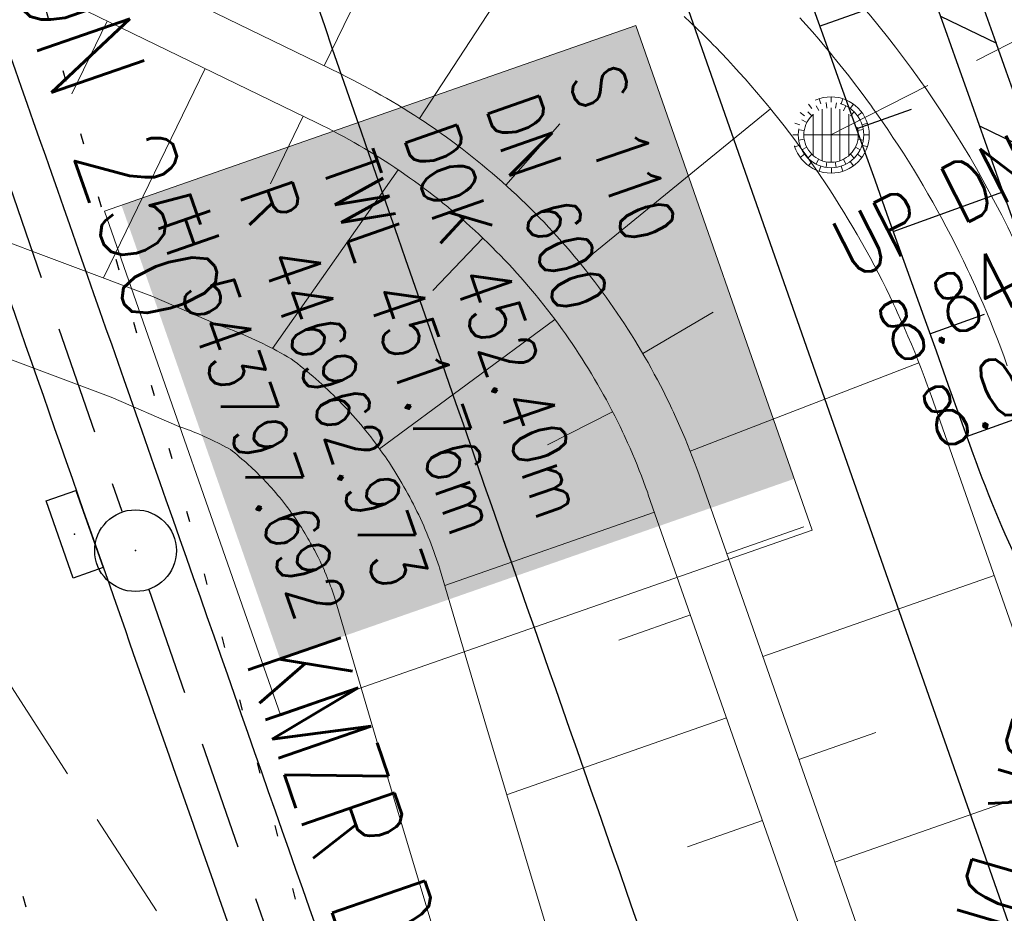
# Model space of a CAD drawing. Extents: x 446577 to 447216, y 443659 to 444842.
# Tile 72 of 177: x 446925 to 446943, y 443880 to 443896. Entities that reach past the tile are written whole.
import ezdxf
from ezdxf.enums import TextEntityAlignment as Align

# ---------------------------------------------------------------- set-up
doc = ezdxf.new("R2010")
doc.units = 0
doc.header["$LTSCALE"] = 2
doc.header["$MEASUREMENT"] = 0
for name, pattern in [('AUSGEZOGEN', [0]), ('GESTRICH-X2', [1.5, 1, -0.5]), ('PUNKTX2_STR', [0.6, 0.1, -0.5])]:
    doc.linetypes.add(name, pattern=pattern)
doc.layers.get('0').update_dxf_attribs({"linetype": 'AUSGEZOGEN'})
for name, color, linetype in [('Beschriftung', 7, 'CONTINUOUS'), ('BOESCHG', 250, 'AUSGEZOGEN'), ('FBRTOP', 250, 'AUSGEZOGEN'), ('Gleisachsen', 7, 'CONTINUOUS'), ('Hintergrund', 7, 'CONTINUOUS'), ('Hintergrundplan', 7, 'CONTINUOUS'), ('Ingenieurbauwerke', 15, 'CONTINUOUS'), ('KANAL', 7, 'GESTRICH-X2'), ('PFEILTOP', 200, 'AUSGEZOGEN'), ('Rinne', 200, 'CONTINUOUS'), ('SCHLITZRINNE', 200, 'AUSGEZOGEN'), ('SCHSYMBOL', 200, 'AUSGEZOGEN'), ('STRASSE', 250, 'AUSGEZOGEN'), ('TEXTO', 4, 'CONTINUOUS')]:
    doc.layers.add(name, color=color, linetype=linetype)
doc.styles.add('6', font='txt_____.ttf', dxfattribs={"width": 0.8, "height": 1})
doc.styles.add('8', font='txt_____.ttf', dxfattribs={"width": 0.8, "height": 1})
doc.styles.add('ROMANS', font='romans.shx', dxfattribs={"width": 0.8})

# ---------------------------------------------------------------- blocks, each defined once
blk = doc.blocks.new('30')
at = {"color": 0}
for p, q in [((-0.75, -0.29), (-0.75, 0.293)), ((-0.75, 0.293), (0.753, 0.293)), ((0.753, 0.293), (0.753, -0.29)), ((0.753, -0.29), (-0.75, -0.29))]:
    blk.add_line(p, q, dxfattribs=at)
blk.add_point((0, 0), dxfattribs=at)
blk = doc.blocks.new('GST')
at = {"color": 0}
blk.add_circle((0, 0), 0.75, dxfattribs=at)
blk.add_point((0, 0), dxfattribs=at)
blk = doc.blocks.new('10')
blk.add_blockref('GST', (0, 0))
blk = doc.blocks.new('Muldenschacht')
at = {"color": 18, "lineweight": 9, "true_color": 0x000000}
for p, q in [((-0.351511, 0.488874), (-0.410348, 0.569857)), ((-0.215015, 0.669384), (-0.184082, 0.574183)), ((-0.096655, 0.595502), (-0.080293, 0.496748)), ((0.001513, 0.703679), (0.001513, 0.603579)), ((0.093794, 0.596447), (0.078414, 0.497536)), ((0.218041, 0.669384), (0.187109, 0.574183)), ((0.413374, 0.569857), (0.354537, 0.488874)), ((-0.484382, 0.356002), (-0.565365, 0.41484)), ((-0.350626, 0.358645), (-0.421053, 0.429778)), ((-0.228204, 0.447647), (-0.274147, 0.536581)), ((0.001562, 0.503479), (0.001464, -0.497521)), ((0.271415, 0.539517), (0.226431, 0.450094)), ((0.425748, 0.42812), (0.355042, 0.357263)), ((0.568391, 0.41484), (0.487409, 0.356002)), ((-0.569691, 0.188574), (-0.664892, 0.219507)), ((-0.444073, 0.230912), (-0.53319, 0.276499)), ((0.38186, 0.328304), (-0.378834, 0.328304)), ((0.447803, 0.22953), (0.537061, 0.27484)), ((0.572718, 0.188574), (0.667918, 0.219507)), ((-0.599087, 0.002979), (-0.699187, 0.002979)), ((-0.492399, 0.083917), (-0.591181, 0.100105)), ((0.502013, 0.002979), (-0.498987, 0.002979)), ((0.474843, 0.165641), (-0.471817, 0.165641)), ((0.4959, 0.080963), (0.594778, 0.096559)), ((0.602083, 0.008988), (0.702178, 0.00999)), ((-0.493148, -0.073251), (-0.59208, -0.088497)), ((0.474843, -0.159684), (-0.471817, -0.159684)), ((0.496174, -0.073247), (0.595107, -0.088493)), ((-0.569691, -0.182617), (-0.664892, -0.21355)), ((-0.484382, -0.350045), (-0.565365, -0.408882)), ((-0.445326, -0.222488), (-0.534694, -0.267581)), ((-0.352742, -0.35058), (-0.423593, -0.421292)), ((0.38186, -0.322346), (-0.378834, -0.322346)), ((0.426841, -0.421069), (0.355953, -0.350395)), ((0.446654, -0.225822), (0.535682, -0.271583)), ((0.487409, -0.350045), (0.568391, -0.408882)), ((0.572718, -0.182617), (0.667918, -0.21355)), ((-0.351511, -0.482917), (-0.410348, -0.5639)), ((-0.228006, -0.441793), (-0.273909, -0.530747)), ((-0.079489, -0.490923), (-0.095689, -0.589704)), ((0.079714, -0.491374), (0.095355, -0.590245)), ((0.271696, -0.533418), (0.226665, -0.444019)), ((0.354537, -0.482917), (0.413374, -0.5639)), ((-0.184082, -0.568226), (-0.215015, -0.663427)), ((0.001513, -0.597621), (0.001513, -0.697721)), ((0.187109, -0.568226), (0.218041, -0.663427))]:
    blk.add_line(p, q, dxfattribs=at)
for radius in [0.7007, 0.6006, 0.5005]:
    blk.add_circle((0.001513, 0.002979), radius, dxfattribs=at)

msp = doc.modelspace()

# ---------------------------------------------------------------- linework, layer by layer
at = {"layer": 'Beschriftung', "color": 18, "lineweight": 9, "true_color": 0x000000}
msp.add_lwpolyline([(446935.938, 443896.231), (446939.175, 443886.964), (446929.42, 443883.556), (446926.182, 443892.824), (446935.938, 443896.231)], close=True, dxfattribs=at)
at = {"layer": 'BOESCHG'}
for p, q in [((446939.309, 443896.218), (446941.338, 443896.944)), ((446939.984, 443894.335), (446940.994, 443894.697)), ((446940.658, 443892.452), (446942.674, 443893.175)), ((446941.333, 443890.57), (446942.338, 443890.93)), ((446942.009, 443888.687), (446944.028, 443889.412))]:
    msp.add_line(p, q, dxfattribs=at)
at = {"layer": 'BOESCHG', "flags": 128}
msp.add_lwpolyline([(446868.949, 444028.744, 0.020706), (446873.547, 444024.093, 0.057933), (446875.436, 444022.705, 0.001047), (446882.184, 444018.876, -0.000974), (446889.44, 444014.761, -0.000833), (446897.819, 444009.968, -0.010019), (446898.507, 444009.555, -0.162603), (446899.278, 444008.615, -0.006576), (446909.365, 443981.118, -0.000261), (446918.422, 443955.343, 0.000251), (446927.82, 443928.597, 0.001623), (446942.123, 443888.374, 0.027233), (446943.113, 443886.028, 0.085377), (446943.582, 443885.376, 0.020904), (446946.001, 443883.192, 0.039715), (446947.115, 443882.408, 0.035957), (446949.439, 443881.251)], format="xyb", dxfattribs=at)
at = {"layer": 'FBRTOP', "color": 0, "const_width": 0.5}
for points in [[(446928.459, 443982.988, 0.000003), (446932.589, 443971.189, -0.000018), (446936.719, 443959.39, -0.000007), (446940.848, 443947.592, 0.000013), (446944.977, 443935.794, 0.000013), (446949.106, 443923.995, -0.000019), (446953.236, 443912.197, -0.000006), (446957.365, 443900.399, 0.000004), (446961.494, 443888.601, 0.000002), (446973.881, 443853.206, 0.000002), (446986.269, 443817.81, 0.000004), (446998.657, 443782.416, -0.000006), (447011.045, 443747.021, -0.000001), (447016.033, 443732.768, 0.000003)], [(446954.889, 443992.234, 0.000003), (446959.018, 443980.437, -0.000018), (446963.147, 443968.64, -0.000007), (446967.276, 443956.841, 0.000013), (446971.405, 443945.042, 0.000013), (446975.535, 443933.245, -0.000019), (446979.664, 443921.447, -0.000006), (446983.793, 443909.648, 0.000004), (446987.922, 443897.849, 0.000002), (447000.31, 443862.454, 0.000002), (447012.697, 443827.06, 0.000004), (447025.085, 443791.665, -0.000006), (447037.473, 443756.271, 0), (447039.084, 443751.668, 0.000003)], [(446866.566, 444271.777, 0.002691), (446871.765, 444245.898, 0.003085), (446877.214, 444220.305, 0.003296), (446882.62, 444196.418, 0.003493), (446888.335, 444172.666, 0.003551), (446894.287, 444149.378, 0.002848), (446900.319, 444126.973, 0.002558), (446907.306, 444102.1, 0.002824), (446915.542, 444073.946, 0.003985), (446921.651, 444054.071, 0.002928), (446930.243, 444027.436, 0.003935), (446936.907, 444007.707, 0.000126), (446946.647, 443979.626, 0.000195), (446952.953, 443961.485, 0.000026), (446968.558, 443916.655, 0.000443), (446969.471, 443914.039, 0.00013), (446975.672, 443896.342, -0.000082), (446985.547, 443868.172, -0.00001), (446990.142, 443855.056, -0.000011), (446994.25, 443843.328, -0.000533)], [(446926.622, 443988.238, 0.000004), (446928.252, 443983.582, 0.00003)], [(447028.928, 443744.324, 0.000022), (447043.482, 443702.654, 0.000434)]]:
    msp.add_lwpolyline(points, format="xyb", dxfattribs=at)
at = {"layer": 'FBRTOP', "color": 0}
msp.add_lwpolyline([(446906.283, 444163.064, 0.003557), (446913.219, 444136.335, 0.004717), (446918.783, 444116.265, 0.000024), (446923.206, 444100.879, 0.003676), (446923.236, 444100.778, 0.000171), (446925.25, 444094.15, 0.000048), (446932.443, 444070.518, 0.000065), (446938.908, 444049.294, 0.003486), (446939.03, 444048.902, 0.003745), (446939.222, 444048.317, 0.000068), (446950.069, 444016.112, 0.000011), (446956.461, 443997.144, 0.001698), (446956.504, 443997.019, 0.000349), (446956.714, 443996.41, 0.000013), (446962.54, 443979.58, 0.000005), (446967.365, 443965.643, 0.00002), (446968.622, 443962.013, 0.001124), (446976.568, 443939.234, -0.000442), (446996.834, 443881.391), (447012.742, 443835.838, 0.000388), (447024.088, 443803.43, 0.00025), (447041.743, 443753.205)], format="xyb", dxfattribs=at)
at = {"layer": 'Gleisachsen', "color": 7, "linetype": 'PUNKTX2_STR'}
msp.add_line((446914.963, 443914.906), (446931.014, 443857.687), dxfattribs=at)
at = {"layer": 'Hintergrund', "color": 254, "lineweight": 18, "true_color": 0xcccccc}
for p, q in [((446931.966, 443894.523), (446934.424, 443898.292)), ((446930.217, 443895.49), (446930.873, 443896.839)), ((446926.234, 443896.314), (446925.584, 443894.977)), ((446928.033, 443895.44), (446926.167, 443891.598)), ((446934.924, 443891.854), (446938.407, 443894.704)), ((446929.832, 443894.566), (446929.229, 443893.325)), ((446933.548, 443893.303), (446934.544, 443894.424)), ((446931.572, 443893.584), (446929.267, 443890.302)), ((446933.126, 443892.329), (446932.213, 443891.367)), ((446936.063, 443890.212), (446937.359, 443890.967)), ((446934.452, 443890.835), (446931.234, 443888.458)), ((446936.936, 443888.415), (446941.132, 443890.04)), ((446935.51, 443889.141), (446934.314, 443888.53)), ((446936.278, 443887.296), (446932.429, 443885.947)), ((446937.606, 443886.531), (446939.022, 443887.027)), ((446938.268, 443884.643), (446942.514, 443886.131)), ((446936.939, 443885.409), (446935.624, 443884.948)), ((446937.601, 443883.521), (446933.565, 443882.107)), ((446938.929, 443882.756), (446940.344, 443883.252)), ((446939.59, 443880.868), (446943.837, 443882.356)), ((446938.262, 443881.634), (446936.888, 443881.152))]:
    msp.add_line(p, q, dxfattribs=at)
msp.add_lwpolyline([(446873.781, 443940.166), (446874.65, 443937.686, 0.197945), (446886.308, 443924.602), (446933.579, 443901.639, -0.198221), (446943.716, 443890.262), (446947.324, 443879.963, 0.096812), (446965.974, 443847.587)], format="xyb", dxfattribs=at)
for points in [[(446897.835, 443911.218), (446930.521, 443895.342), (446930.628, 443895.29), (446930.734, 443895.236), (446930.84, 443895.182), (446930.945, 443895.126), (446931.05, 443895.07), (446931.155, 443895.013), (446931.258, 443894.954), (446931.362, 443894.895), (446931.464, 443894.835), (446931.567, 443894.774), (446931.668, 443894.712), (446931.769, 443894.649), (446931.878, 443894.58), (446931.97, 443894.52), (446932.069, 443894.454), (446932.116, 443894.422), (446932.168, 443894.387), (446932.266, 443894.32), (446932.363, 443894.251), (446932.46, 443894.182), (446932.556, 443894.112), (446932.652, 443894.041), (446932.747, 443893.969), (446932.841, 443893.896), (446932.934, 443893.822), (446933.027, 443893.748), (446933.119, 443893.672), (446933.211, 443893.596), (446933.302, 443893.519), (446933.392, 443893.441), (446933.481, 443893.362), (446933.57, 443893.283), (446933.657, 443893.202), (446933.745, 443893.121), (446933.831, 443893.039), (446933.917, 443892.956), (446934.002, 443892.873), (446934.086, 443892.789), (446934.169, 443892.703), (446934.252, 443892.618), (446934.333, 443892.531), (446934.414, 443892.444), (446934.494, 443892.356), (446934.574, 443892.267), (446934.652, 443892.177), (446934.73, 443892.087), (446934.807, 443891.996), (446934.883, 443891.904), (446934.904, 443891.878), (446934.958, 443891.812), (446935.033, 443891.719), (446935.106, 443891.625), (446935.179, 443891.531), (446935.25, 443891.436), (446935.321, 443891.34), (446935.391, 443891.244), (446935.461, 443891.147), (446935.529, 443891.049), (446935.596, 443890.951), (446935.663, 443890.852), (446935.728, 443890.753), (446935.793, 443890.653), (446935.856, 443890.552), (446935.919, 443890.451), (446935.981, 443890.349), (446936.042, 443890.247), (446936.102, 443890.144), (446936.161, 443890.041), (446936.219, 443889.937), (446936.276, 443889.832), (446936.332, 443889.727), (446936.388, 443889.622), (446936.442, 443889.516), (446936.495, 443889.409), (446936.547, 443889.302), (446936.599, 443889.195), (446936.628, 443889.133), (446936.649, 443889.087), (446936.698, 443888.978), (446936.747, 443888.869), (446936.794, 443888.76), (446936.84, 443888.65), (446936.886, 443888.54), (446936.93, 443888.43), (446936.973, 443888.319), (446937.015, 443888.208), (446937.057, 443888.096), (446937.097, 443887.984), (446937.11, 443887.947), (446938.082, 443885.173), (446940.718, 443877.649)], [(446939.774, 443877.318), (446937.138, 443884.842), (446936.166, 443887.616), (446936.154, 443887.65), (446936.117, 443887.754), (446936.079, 443887.857), (446936.04, 443887.96), (446936, 443888.062), (446935.959, 443888.164), (446935.917, 443888.266), (446935.874, 443888.367), (446935.831, 443888.468), (446935.786, 443888.568), (446935.741, 443888.668), (446935.721, 443888.711), (446935.694, 443888.768), (446935.647, 443888.867), (446935.599, 443888.966), (446935.549, 443889.064), (446935.499, 443889.162), (446935.448, 443889.26), (446935.397, 443889.357), (446935.344, 443889.453), (446935.29, 443889.549), (446935.236, 443889.644), (446935.18, 443889.739), (446935.124, 443889.834), (446935.067, 443889.928), (446935.009, 443890.021), (446934.95, 443890.114), (446934.891, 443890.206), (446934.83, 443890.298), (446934.769, 443890.39), (446934.707, 443890.48), (446934.644, 443890.57), (446934.592, 443890.643), (446934.515, 443890.749), (446934.45, 443890.837), (446934.383, 443890.925), (446934.316, 443891.012), (446934.249, 443891.098), (446934.18, 443891.184), (446934.13, 443891.245), (446934.111, 443891.269), (446934.04, 443891.354), (446933.969, 443891.438), (446933.898, 443891.521), (446933.825, 443891.604), (446933.752, 443891.686), (446933.678, 443891.767), (446933.603, 443891.848), (446933.528, 443891.928), (446933.451, 443892.007), (446933.375, 443892.085), (446933.297, 443892.163), (446933.219, 443892.24), (446933.139, 443892.317), (446933.06, 443892.392), (446932.979, 443892.467), (446932.898, 443892.542), (446932.816, 443892.615), (446932.734, 443892.688), (446932.651, 443892.76), (446932.567, 443892.831), (446932.483, 443892.901), (446932.397, 443892.971), (446932.312, 443893.04), (446932.225, 443893.108), (446932.138, 443893.175), (446932.051, 443893.241), (446931.963, 443893.307), (446931.874, 443893.372), (446931.785, 443893.436), (446931.695, 443893.499), (446931.604, 443893.561), (446931.557, 443893.594), (446931.513, 443893.623), (446931.421, 443893.684), (446931.336, 443893.739), (446931.236, 443893.803), (446931.143, 443893.861), (446931.049, 443893.918), (446930.955, 443893.974), (446930.86, 443894.03), (446930.765, 443894.085), (446930.669, 443894.139), (446930.573, 443894.191), (446930.476, 443894.244), (446930.378, 443894.295), (446930.281, 443894.345), (446930.182, 443894.394), (446930.084, 443894.443), (446897.399, 443910.319)], [(446944.966, 443879.133), (446942.328, 443886.662), (446941.357, 443889.435), (446941.339, 443889.484), (446941.285, 443889.635), (446941.23, 443889.786), (446941.173, 443889.935), (446941.114, 443890.085), (446941.055, 443890.234), (446940.994, 443890.382), (446940.931, 443890.53), (446940.868, 443890.677), (446940.803, 443890.823), (446940.736, 443890.969), (446940.708, 443891.031), (446940.669, 443891.114), (446940.6, 443891.259), (446940.529, 443891.403), (446940.457, 443891.547), (446940.384, 443891.689), (446940.31, 443891.831), (446940.235, 443891.973), (446940.158, 443892.113), (446940.079, 443892.253), (446940, 443892.393), (446939.919, 443892.531), (446939.837, 443892.669), (446939.754, 443892.806), (446939.669, 443892.942), (446939.584, 443893.077), (446939.497, 443893.212), (446939.409, 443893.346), (446939.319, 443893.479), (446939.228, 443893.611), (446939.137, 443893.743), (446939.062, 443893.848), (446939.043, 443893.873), (446938.949, 443894.003), (446938.854, 443894.132), (446938.757, 443894.26), (446938.659, 443894.387), (446938.56, 443894.513), (446938.46, 443894.638), (446938.388, 443894.727), (446938.359, 443894.762), (446938.257, 443894.886), (446938.153, 443895.008), (446938.049, 443895.13), (446937.943, 443895.25), (446937.836, 443895.37), (446937.728, 443895.488), (446937.619, 443895.606), (446937.509, 443895.722), (446937.398, 443895.838), (446937.371, 443895.865), (446937.286, 443895.952), (446937.173, 443896.066), (446937.058, 443896.178), (446936.943, 443896.29), (446936.827, 443896.4)], [(446942.753, 443889.984), (446942.695, 443890.148), (446942.634, 443890.312), (446942.573, 443890.474), (446942.509, 443890.636), (446942.445, 443890.798), (446942.378, 443890.959), (446942.311, 443891.119), (446942.241, 443891.279), (446942.171, 443891.438), (446942.099, 443891.597), (446942.068, 443891.664), (446942.025, 443891.754), (446941.95, 443891.911), (446941.874, 443892.068), (446941.796, 443892.223), (446941.717, 443892.378), (446941.636, 443892.533), (446941.554, 443892.686), (446941.47, 443892.839), (446941.386, 443892.991), (446941.299, 443893.142), (446941.212, 443893.292), (446941.123, 443893.442), (446941.032, 443893.591), (446940.94, 443893.739), (446940.847, 443893.886), (446940.753, 443894.032), (446940.657, 443894.177), (446940.56, 443894.322), (446940.462, 443894.465), (446940.362, 443894.608), (446940.28, 443894.722), (446940.261, 443894.75), (446940.158, 443894.89), (446940.055, 443895.03), (446939.95, 443895.169), (446939.844, 443895.307), (446939.736, 443895.444), (446939.628, 443895.58), (446939.549, 443895.677), (446939.518, 443895.715), (446939.407, 443895.849), (446939.294, 443895.982), (446939.181, 443896.114), (446939.066, 443896.244), (446938.95, 443896.374)], [(446938.95, 443896.374), (446939.066, 443896.244), (446939.181, 443896.114), (446939.294, 443895.982), (446939.407, 443895.849), (446939.518, 443895.715), (446939.549, 443895.677), (446939.628, 443895.58), (446939.736, 443895.444), (446939.844, 443895.307), (446939.95, 443895.169), (446940.055, 443895.03), (446940.158, 443894.89), (446940.261, 443894.75), (446940.28, 443894.722), (446940.362, 443894.608), (446940.462, 443894.465), (446940.56, 443894.322), (446940.657, 443894.177), (446940.753, 443894.032), (446940.847, 443893.886), (446940.94, 443893.739), (446941.032, 443893.591), (446941.123, 443893.442), (446941.212, 443893.292), (446941.299, 443893.142), (446941.386, 443892.991), (446941.47, 443892.839), (446941.554, 443892.686), (446941.636, 443892.533), (446941.717, 443892.378), (446941.796, 443892.223), (446941.874, 443892.068), (446941.95, 443891.911), (446942.025, 443891.754), (446942.068, 443891.664), (446942.099, 443891.597), (446942.171, 443891.438), (446942.241, 443891.279), (446942.311, 443891.119), (446942.378, 443890.959), (446942.445, 443890.798), (446942.509, 443890.636), (446942.573, 443890.474), (446942.634, 443890.312), (446942.695, 443890.148), (446942.753, 443889.984)], [(446942.753, 443889.984), (446942.695, 443890.148), (446942.634, 443890.312), (446942.573, 443890.474), (446942.509, 443890.636), (446942.445, 443890.798), (446942.378, 443890.959), (446942.311, 443891.119), (446942.241, 443891.279), (446942.171, 443891.438), (446942.099, 443891.597), (446942.068, 443891.664), (446942.025, 443891.754), (446941.95, 443891.911), (446941.874, 443892.068), (446941.796, 443892.223), (446941.717, 443892.378), (446941.636, 443892.533), (446941.554, 443892.686), (446941.47, 443892.839), (446941.386, 443892.991), (446941.299, 443893.142), (446941.212, 443893.292), (446941.123, 443893.442), (446941.032, 443893.591), (446940.94, 443893.739), (446940.847, 443893.886), (446940.753, 443894.032), (446940.657, 443894.177), (446940.56, 443894.322), (446940.462, 443894.465), (446940.362, 443894.608), (446940.28, 443894.722), (446940.261, 443894.75), (446940.158, 443894.89), (446940.055, 443895.03), (446939.95, 443895.169), (446939.844, 443895.307), (446939.736, 443895.444), (446939.628, 443895.58), (446939.549, 443895.677), (446939.518, 443895.715), (446939.407, 443895.849), (446939.294, 443895.982), (446939.181, 443896.114), (446939.066, 443896.244), (446938.95, 443896.374)], [(446938.95, 443896.374), (446939.066, 443896.244), (446939.181, 443896.114), (446939.294, 443895.982), (446939.407, 443895.849), (446939.518, 443895.715), (446939.549, 443895.677), (446939.628, 443895.58), (446939.736, 443895.444), (446939.844, 443895.307), (446939.95, 443895.169), (446940.055, 443895.03), (446940.158, 443894.89), (446940.261, 443894.75), (446940.28, 443894.722), (446940.362, 443894.608), (446940.462, 443894.465), (446940.56, 443894.322), (446940.657, 443894.177), (446940.753, 443894.032), (446940.847, 443893.886), (446940.94, 443893.739), (446941.032, 443893.591), (446941.123, 443893.442), (446941.212, 443893.292), (446941.299, 443893.142), (446941.386, 443892.991), (446941.47, 443892.839), (446941.554, 443892.686), (446941.636, 443892.533), (446941.717, 443892.378), (446941.796, 443892.223), (446941.874, 443892.068), (446941.95, 443891.911), (446942.025, 443891.754), (446942.068, 443891.664), (446942.099, 443891.597), (446942.171, 443891.438), (446942.241, 443891.279), (446942.311, 443891.119), (446942.378, 443890.959), (446942.445, 443890.798), (446942.509, 443890.636), (446942.573, 443890.474), (446942.634, 443890.312), (446942.695, 443890.148), (446942.753, 443889.984)], [(446922.351, 443893.027), (446927.054, 443891.265), (446928.282, 443890.732), (446928.35, 443890.708), (446928.418, 443890.682), (446928.486, 443890.656), (446928.554, 443890.629), (446928.621, 443890.602), (446928.688, 443890.574), (446928.756, 443890.545), (446928.823, 443890.516), (446928.889, 443890.486), (446928.956, 443890.455), (446929.022, 443890.424), (446929.088, 443890.392), (446929.159, 443890.357), (446929.22, 443890.326), (446929.285, 443890.292), (446929.35, 443890.258), (446929.415, 443890.223), (446929.48, 443890.187), (446929.544, 443890.151), (446929.608, 443890.114), (446929.666, 443890.069), (446929.724, 443890.024), (446929.782, 443889.978), (446929.839, 443889.932), (446929.896, 443889.885), (446929.952, 443889.838), (446930.008, 443889.79), (446930.064, 443889.742), (446930.119, 443889.693), (446930.173, 443889.644), (446930.228, 443889.594), (446930.281, 443889.544), (446930.334, 443889.493), (446930.387, 443889.442), (446930.439, 443889.39), (446930.491, 443889.338), (446930.542, 443889.285), (446930.593, 443889.232), (446930.643, 443889.179), (446930.693, 443889.125), (446930.742, 443889.07), (446930.791, 443889.015), (446930.839, 443888.96), (446930.887, 443888.904), (446930.934, 443888.848), (446930.981, 443888.792), (446931.04, 443888.718), (446931.072, 443888.677), (446931.117, 443888.618), (446931.161, 443888.56), (446931.204, 443888.5), (446931.247, 443888.441), (446931.289, 443888.381), (446931.339, 443888.309), (446931.372, 443888.26), (446931.413, 443888.199), (446931.453, 443888.138), (446931.492, 443888.076), (446931.531, 443888.014), (446931.569, 443887.952), (446931.607, 443887.889), (446931.644, 443887.826), (446931.681, 443887.763), (446931.716, 443887.699), (446931.752, 443887.635), (446931.787, 443887.571), (446931.821, 443887.506), (446931.854, 443887.441), (446931.887, 443887.376), (446931.92, 443887.311), (446931.951, 443887.245), (446931.982, 443887.179), (446932.013, 443887.112), (446932.043, 443887.046), (446932.06, 443887.008), (446932.072, 443886.979), (446932.1, 443886.912), (446932.128, 443886.844), (446932.155, 443886.776), (446932.181, 443886.708), (446932.207, 443886.64), (446932.232, 443886.572), (446932.256, 443886.503), (446932.28, 443886.434), (446932.303, 443886.365), (446932.326, 443886.296), (446932.333, 443886.273), (446933.163, 443883.45), (446934.6, 443878.655)], [(446921.667, 443891.148), (446926.304, 443889.41), (446927.55, 443888.87), (446927.66, 443888.831), (446927.704, 443888.814), (446927.76, 443888.793), (446927.811, 443888.772), (446927.861, 443888.752), (446927.91, 443888.732), (446927.966, 443888.708), (446928.012, 443888.688), (446928.055, 443888.668), (446928.111, 443888.643), (446928.16, 443888.619), (446928.209, 443888.596), (446928.264, 443888.569), (446928.303, 443888.549), (446928.358, 443888.52), (446928.412, 443888.492), (446928.456, 443888.468), (446928.494, 443888.447), (446928.532, 443888.417), (446928.575, 443888.383), (446928.617, 443888.348), (446928.658, 443888.313), (446928.706, 443888.272), (446928.748, 443888.236), (446928.782, 443888.206), (446928.829, 443888.163), (446928.869, 443888.127), (446928.901, 443888.096), (446928.947, 443888.052), (446928.986, 443888.015), (446929.025, 443887.976), (446929.063, 443887.938), (446929.101, 443887.899), (446929.145, 443887.853), (446929.182, 443887.814), (446929.212, 443887.781), (446929.249, 443887.74), (446929.291, 443887.693), (446929.326, 443887.652), (446929.362, 443887.611), (446929.402, 443887.563), (446929.433, 443887.526), (446929.47, 443887.48), (446929.488, 443887.456), (446929.525, 443887.408), (446929.551, 443887.373), (446929.583, 443887.329), (446929.619, 443887.279), (446929.648, 443887.238), (446929.688, 443887.18), (446929.713, 443887.143), (446929.747, 443887.093), (446929.77, 443887.058), (446929.799, 443887.012), (446929.832, 443886.959), (446929.86, 443886.913), (446929.888, 443886.866), (446929.919, 443886.814), (446929.941, 443886.777), (446929.967, 443886.729), (446930.003, 443886.665), (446930.023, 443886.628), (446930.043, 443886.59), (446930.071, 443886.536), (446930.104, 443886.471), (446930.123, 443886.433), (446930.141, 443886.395), (446930.169, 443886.334), (446930.195, 443886.279), (446930.22, 443886.224), (446930.223, 443886.218), (446930.225, 443886.211), (446930.253, 443886.146), (446930.274, 443886.095), (446930.291, 443886.05), (446930.313, 443885.994), (446930.334, 443885.938), (446930.349, 443885.899), (446930.367, 443885.846), (446930.387, 443885.79), (446930.406, 443885.733), (446930.419, 443885.692), (446931.246, 443882.881), (446932.68, 443878.096)]]:
    msp.add_lwpolyline(points, dxfattribs=at)
at = {"layer": 'Hintergrundplan', "color": 254, "lineweight": 18, "true_color": 0xcccccc}
for p, q in [((446931.966, 443894.523), (446934.424, 443898.292)), ((446930.217, 443895.49), (446930.873, 443896.839)), ((446926.234, 443896.314), (446925.584, 443894.977)), ((446928.033, 443895.44), (446926.167, 443891.598)), ((446934.924, 443891.854), (446938.407, 443894.704)), ((446929.832, 443894.566), (446929.229, 443893.325)), ((446933.548, 443893.303), (446934.544, 443894.424)), ((446931.572, 443893.584), (446929.267, 443890.302)), ((446933.126, 443892.329), (446932.213, 443891.367)), ((446936.063, 443890.212), (446937.359, 443890.967)), ((446934.452, 443890.835), (446931.234, 443888.458)), ((446936.936, 443888.415), (446941.132, 443890.04)), ((446935.51, 443889.141), (446934.314, 443888.53)), ((446936.278, 443887.296), (446932.429, 443885.947)), ((446937.606, 443886.531), (446939.022, 443887.027)), ((446938.268, 443884.643), (446942.514, 443886.131)), ((446936.939, 443885.409), (446935.624, 443884.948)), ((446937.601, 443883.521), (446933.565, 443882.107)), ((446938.929, 443882.756), (446940.344, 443883.252)), ((446939.59, 443880.868), (446943.837, 443882.356)), ((446938.262, 443881.634), (446936.888, 443881.152))]:
    msp.add_line(p, q, dxfattribs=at)
msp.add_lwpolyline([(446873.781, 443940.166), (446874.65, 443937.686, 0.197945), (446886.308, 443924.602), (446933.579, 443901.639, -0.198221), (446943.716, 443890.262), (446947.324, 443879.963, 0.096812), (446965.974, 443847.587)], format="xyb", dxfattribs=at)
for points in [[(446897.835, 443911.218), (446930.521, 443895.342), (446930.628, 443895.29), (446930.734, 443895.236), (446930.84, 443895.182), (446930.945, 443895.126), (446931.05, 443895.07), (446931.155, 443895.013), (446931.258, 443894.954), (446931.362, 443894.895), (446931.464, 443894.835), (446931.567, 443894.774), (446931.668, 443894.712), (446931.769, 443894.649), (446931.878, 443894.58), (446931.97, 443894.52), (446932.069, 443894.454), (446932.116, 443894.422), (446932.168, 443894.387), (446932.266, 443894.32), (446932.363, 443894.251), (446932.46, 443894.182), (446932.556, 443894.112), (446932.652, 443894.041), (446932.747, 443893.969), (446932.841, 443893.896), (446932.934, 443893.822), (446933.027, 443893.748), (446933.119, 443893.672), (446933.211, 443893.596), (446933.302, 443893.519), (446933.392, 443893.441), (446933.481, 443893.362), (446933.57, 443893.283), (446933.657, 443893.202), (446933.745, 443893.121), (446933.831, 443893.039), (446933.917, 443892.956), (446934.002, 443892.873), (446934.086, 443892.789), (446934.169, 443892.703), (446934.252, 443892.618), (446934.333, 443892.531), (446934.414, 443892.444), (446934.494, 443892.356), (446934.574, 443892.267), (446934.652, 443892.177), (446934.73, 443892.087), (446934.807, 443891.996), (446934.883, 443891.904), (446934.904, 443891.878), (446934.958, 443891.812), (446935.033, 443891.719), (446935.106, 443891.625), (446935.179, 443891.531), (446935.25, 443891.436), (446935.321, 443891.34), (446935.391, 443891.244), (446935.461, 443891.147), (446935.529, 443891.049), (446935.596, 443890.951), (446935.663, 443890.852), (446935.728, 443890.753), (446935.793, 443890.653), (446935.856, 443890.552), (446935.919, 443890.451), (446935.981, 443890.349), (446936.042, 443890.247), (446936.102, 443890.144), (446936.161, 443890.041), (446936.219, 443889.937), (446936.276, 443889.832), (446936.332, 443889.727), (446936.388, 443889.622), (446936.442, 443889.516), (446936.495, 443889.409), (446936.547, 443889.302), (446936.599, 443889.195), (446936.628, 443889.133), (446936.649, 443889.087), (446936.698, 443888.978), (446936.747, 443888.869), (446936.794, 443888.76), (446936.84, 443888.65), (446936.886, 443888.54), (446936.93, 443888.43), (446936.973, 443888.319), (446937.015, 443888.208), (446937.057, 443888.096), (446937.097, 443887.984), (446937.11, 443887.947), (446938.082, 443885.173), (446940.718, 443877.649)], [(446939.774, 443877.318), (446937.138, 443884.842), (446936.166, 443887.616), (446936.154, 443887.65), (446936.117, 443887.754), (446936.079, 443887.857), (446936.04, 443887.96), (446936, 443888.062), (446935.959, 443888.164), (446935.917, 443888.266), (446935.874, 443888.367), (446935.831, 443888.468), (446935.786, 443888.568), (446935.741, 443888.668), (446935.721, 443888.711), (446935.694, 443888.768), (446935.647, 443888.867), (446935.599, 443888.966), (446935.549, 443889.064), (446935.499, 443889.162), (446935.448, 443889.26), (446935.397, 443889.357), (446935.344, 443889.453), (446935.29, 443889.549), (446935.236, 443889.644), (446935.18, 443889.739), (446935.124, 443889.834), (446935.067, 443889.928), (446935.009, 443890.021), (446934.95, 443890.114), (446934.891, 443890.206), (446934.83, 443890.298), (446934.769, 443890.39), (446934.707, 443890.48), (446934.644, 443890.57), (446934.592, 443890.643), (446934.515, 443890.749), (446934.45, 443890.837), (446934.383, 443890.925), (446934.316, 443891.012), (446934.249, 443891.098), (446934.18, 443891.184), (446934.13, 443891.245), (446934.111, 443891.269), (446934.04, 443891.354), (446933.969, 443891.438), (446933.898, 443891.521), (446933.825, 443891.604), (446933.752, 443891.686), (446933.678, 443891.767), (446933.603, 443891.848), (446933.528, 443891.928), (446933.451, 443892.007), (446933.375, 443892.085), (446933.297, 443892.163), (446933.219, 443892.24), (446933.139, 443892.317), (446933.06, 443892.392), (446932.979, 443892.467), (446932.898, 443892.542), (446932.816, 443892.615), (446932.734, 443892.688), (446932.651, 443892.76), (446932.567, 443892.831), (446932.483, 443892.901), (446932.397, 443892.971), (446932.312, 443893.04), (446932.225, 443893.108), (446932.138, 443893.175), (446932.051, 443893.241), (446931.963, 443893.307), (446931.874, 443893.372), (446931.785, 443893.436), (446931.695, 443893.499), (446931.604, 443893.561), (446931.557, 443893.594), (446931.513, 443893.623), (446931.421, 443893.684), (446931.336, 443893.739), (446931.236, 443893.803), (446931.143, 443893.861), (446931.049, 443893.918), (446930.955, 443893.974), (446930.86, 443894.03), (446930.765, 443894.085), (446930.669, 443894.139), (446930.573, 443894.191), (446930.476, 443894.244), (446930.378, 443894.295), (446930.281, 443894.345), (446930.182, 443894.394), (446930.084, 443894.443), (446897.399, 443910.319)], [(446944.966, 443879.133), (446942.328, 443886.662), (446941.357, 443889.435), (446941.339, 443889.484), (446941.285, 443889.635), (446941.23, 443889.786), (446941.173, 443889.935), (446941.114, 443890.085), (446941.055, 443890.234), (446940.994, 443890.382), (446940.931, 443890.53), (446940.868, 443890.677), (446940.803, 443890.823), (446940.736, 443890.969), (446940.708, 443891.031), (446940.669, 443891.114), (446940.6, 443891.259), (446940.529, 443891.403), (446940.457, 443891.547), (446940.384, 443891.689), (446940.31, 443891.831), (446940.235, 443891.973), (446940.158, 443892.113), (446940.079, 443892.253), (446940, 443892.393), (446939.919, 443892.531), (446939.837, 443892.669), (446939.754, 443892.806), (446939.669, 443892.942), (446939.584, 443893.077), (446939.497, 443893.212), (446939.409, 443893.346), (446939.319, 443893.479), (446939.228, 443893.611), (446939.137, 443893.743), (446939.062, 443893.848), (446939.043, 443893.873), (446938.949, 443894.003), (446938.854, 443894.132), (446938.757, 443894.26), (446938.659, 443894.387), (446938.56, 443894.513), (446938.46, 443894.638), (446938.388, 443894.727), (446938.359, 443894.762), (446938.257, 443894.886), (446938.153, 443895.008), (446938.049, 443895.13), (446937.943, 443895.25), (446937.836, 443895.37), (446937.728, 443895.488), (446937.619, 443895.606), (446937.509, 443895.722), (446937.398, 443895.838), (446937.371, 443895.865), (446937.286, 443895.952), (446937.173, 443896.066), (446937.058, 443896.178), (446936.943, 443896.29), (446936.827, 443896.4)], [(446942.753, 443889.984), (446942.695, 443890.148), (446942.634, 443890.312), (446942.573, 443890.474), (446942.509, 443890.636), (446942.445, 443890.798), (446942.378, 443890.959), (446942.311, 443891.119), (446942.241, 443891.279), (446942.171, 443891.438), (446942.099, 443891.597), (446942.068, 443891.664), (446942.025, 443891.754), (446941.95, 443891.911), (446941.874, 443892.068), (446941.796, 443892.223), (446941.717, 443892.378), (446941.636, 443892.533), (446941.554, 443892.686), (446941.47, 443892.839), (446941.386, 443892.991), (446941.299, 443893.142), (446941.212, 443893.292), (446941.123, 443893.442), (446941.032, 443893.591), (446940.94, 443893.739), (446940.847, 443893.886), (446940.753, 443894.032), (446940.657, 443894.177), (446940.56, 443894.322), (446940.462, 443894.465), (446940.362, 443894.608), (446940.28, 443894.722), (446940.261, 443894.75), (446940.158, 443894.89), (446940.055, 443895.03), (446939.95, 443895.169), (446939.844, 443895.307), (446939.736, 443895.444), (446939.628, 443895.58), (446939.549, 443895.677), (446939.518, 443895.715), (446939.407, 443895.849), (446939.294, 443895.982), (446939.181, 443896.114), (446939.066, 443896.244), (446938.95, 443896.374)], [(446938.95, 443896.374), (446939.066, 443896.244), (446939.181, 443896.114), (446939.294, 443895.982), (446939.407, 443895.849), (446939.518, 443895.715), (446939.549, 443895.677), (446939.628, 443895.58), (446939.736, 443895.444), (446939.844, 443895.307), (446939.95, 443895.169), (446940.055, 443895.03), (446940.158, 443894.89), (446940.261, 443894.75), (446940.28, 443894.722), (446940.362, 443894.608), (446940.462, 443894.465), (446940.56, 443894.322), (446940.657, 443894.177), (446940.753, 443894.032), (446940.847, 443893.886), (446940.94, 443893.739), (446941.032, 443893.591), (446941.123, 443893.442), (446941.212, 443893.292), (446941.299, 443893.142), (446941.386, 443892.991), (446941.47, 443892.839), (446941.554, 443892.686), (446941.636, 443892.533), (446941.717, 443892.378), (446941.796, 443892.223), (446941.874, 443892.068), (446941.95, 443891.911), (446942.025, 443891.754), (446942.068, 443891.664), (446942.099, 443891.597), (446942.171, 443891.438), (446942.241, 443891.279), (446942.311, 443891.119), (446942.378, 443890.959), (446942.445, 443890.798), (446942.509, 443890.636), (446942.573, 443890.474), (446942.634, 443890.312), (446942.695, 443890.148), (446942.753, 443889.984)], [(446942.753, 443889.984), (446942.695, 443890.148), (446942.634, 443890.312), (446942.573, 443890.474), (446942.509, 443890.636), (446942.445, 443890.798), (446942.378, 443890.959), (446942.311, 443891.119), (446942.241, 443891.279), (446942.171, 443891.438), (446942.099, 443891.597), (446942.068, 443891.664), (446942.025, 443891.754), (446941.95, 443891.911), (446941.874, 443892.068), (446941.796, 443892.223), (446941.717, 443892.378), (446941.636, 443892.533), (446941.554, 443892.686), (446941.47, 443892.839), (446941.386, 443892.991), (446941.299, 443893.142), (446941.212, 443893.292), (446941.123, 443893.442), (446941.032, 443893.591), (446940.94, 443893.739), (446940.847, 443893.886), (446940.753, 443894.032), (446940.657, 443894.177), (446940.56, 443894.322), (446940.462, 443894.465), (446940.362, 443894.608), (446940.28, 443894.722), (446940.261, 443894.75), (446940.158, 443894.89), (446940.055, 443895.03), (446939.95, 443895.169), (446939.844, 443895.307), (446939.736, 443895.444), (446939.628, 443895.58), (446939.549, 443895.677), (446939.518, 443895.715), (446939.407, 443895.849), (446939.294, 443895.982), (446939.181, 443896.114), (446939.066, 443896.244), (446938.95, 443896.374)], [(446938.95, 443896.374), (446939.066, 443896.244), (446939.181, 443896.114), (446939.294, 443895.982), (446939.407, 443895.849), (446939.518, 443895.715), (446939.549, 443895.677), (446939.628, 443895.58), (446939.736, 443895.444), (446939.844, 443895.307), (446939.95, 443895.169), (446940.055, 443895.03), (446940.158, 443894.89), (446940.261, 443894.75), (446940.28, 443894.722), (446940.362, 443894.608), (446940.462, 443894.465), (446940.56, 443894.322), (446940.657, 443894.177), (446940.753, 443894.032), (446940.847, 443893.886), (446940.94, 443893.739), (446941.032, 443893.591), (446941.123, 443893.442), (446941.212, 443893.292), (446941.299, 443893.142), (446941.386, 443892.991), (446941.47, 443892.839), (446941.554, 443892.686), (446941.636, 443892.533), (446941.717, 443892.378), (446941.796, 443892.223), (446941.874, 443892.068), (446941.95, 443891.911), (446942.025, 443891.754), (446942.068, 443891.664), (446942.099, 443891.597), (446942.171, 443891.438), (446942.241, 443891.279), (446942.311, 443891.119), (446942.378, 443890.959), (446942.445, 443890.798), (446942.509, 443890.636), (446942.573, 443890.474), (446942.634, 443890.312), (446942.695, 443890.148), (446942.753, 443889.984)], [(446922.351, 443893.027), (446927.054, 443891.265), (446928.282, 443890.732), (446928.35, 443890.708), (446928.418, 443890.682), (446928.486, 443890.656), (446928.554, 443890.629), (446928.621, 443890.602), (446928.688, 443890.574), (446928.756, 443890.545), (446928.823, 443890.516), (446928.889, 443890.486), (446928.956, 443890.455), (446929.022, 443890.424), (446929.088, 443890.392), (446929.159, 443890.357), (446929.22, 443890.326), (446929.285, 443890.292), (446929.35, 443890.258), (446929.415, 443890.223), (446929.48, 443890.187), (446929.544, 443890.151), (446929.608, 443890.114), (446929.666, 443890.069), (446929.724, 443890.024), (446929.782, 443889.978), (446929.839, 443889.932), (446929.896, 443889.885), (446929.952, 443889.838), (446930.008, 443889.79), (446930.064, 443889.742), (446930.119, 443889.693), (446930.173, 443889.644), (446930.228, 443889.594), (446930.281, 443889.544), (446930.334, 443889.493), (446930.387, 443889.442), (446930.439, 443889.39), (446930.491, 443889.338), (446930.542, 443889.285), (446930.593, 443889.232), (446930.643, 443889.179), (446930.693, 443889.125), (446930.742, 443889.07), (446930.791, 443889.015), (446930.839, 443888.96), (446930.887, 443888.904), (446930.934, 443888.848), (446930.981, 443888.792), (446931.04, 443888.718), (446931.072, 443888.677), (446931.117, 443888.618), (446931.161, 443888.56), (446931.204, 443888.5), (446931.247, 443888.441), (446931.289, 443888.381), (446931.339, 443888.309), (446931.372, 443888.26), (446931.413, 443888.199), (446931.453, 443888.138), (446931.492, 443888.076), (446931.531, 443888.014), (446931.569, 443887.952), (446931.607, 443887.889), (446931.644, 443887.826), (446931.681, 443887.763), (446931.716, 443887.699), (446931.752, 443887.635), (446931.787, 443887.571), (446931.821, 443887.506), (446931.854, 443887.441), (446931.887, 443887.376), (446931.92, 443887.311), (446931.951, 443887.245), (446931.982, 443887.179), (446932.013, 443887.112), (446932.043, 443887.046), (446932.06, 443887.008), (446932.072, 443886.979), (446932.1, 443886.912), (446932.128, 443886.844), (446932.155, 443886.776), (446932.181, 443886.708), (446932.207, 443886.64), (446932.232, 443886.572), (446932.256, 443886.503), (446932.28, 443886.434), (446932.303, 443886.365), (446932.326, 443886.296), (446932.333, 443886.273), (446933.163, 443883.45), (446934.6, 443878.655)], [(446921.667, 443891.148), (446926.304, 443889.41), (446927.55, 443888.87), (446927.66, 443888.831), (446927.704, 443888.814), (446927.76, 443888.793), (446927.811, 443888.772), (446927.861, 443888.752), (446927.91, 443888.732), (446927.966, 443888.708), (446928.012, 443888.688), (446928.055, 443888.668), (446928.111, 443888.643), (446928.16, 443888.619), (446928.209, 443888.596), (446928.264, 443888.569), (446928.303, 443888.549), (446928.358, 443888.52), (446928.412, 443888.492), (446928.456, 443888.468), (446928.494, 443888.447), (446928.532, 443888.417), (446928.575, 443888.383), (446928.617, 443888.348), (446928.658, 443888.313), (446928.706, 443888.272), (446928.748, 443888.236), (446928.782, 443888.206), (446928.829, 443888.163), (446928.869, 443888.127), (446928.901, 443888.096), (446928.947, 443888.052), (446928.986, 443888.015), (446929.025, 443887.976), (446929.063, 443887.938), (446929.101, 443887.899), (446929.145, 443887.853), (446929.182, 443887.814), (446929.212, 443887.781), (446929.249, 443887.74), (446929.291, 443887.693), (446929.326, 443887.652), (446929.362, 443887.611), (446929.402, 443887.563), (446929.433, 443887.526), (446929.47, 443887.48), (446929.488, 443887.456), (446929.525, 443887.408), (446929.551, 443887.373), (446929.583, 443887.329), (446929.619, 443887.279), (446929.648, 443887.238), (446929.688, 443887.18), (446929.713, 443887.143), (446929.747, 443887.093), (446929.77, 443887.058), (446929.799, 443887.012), (446929.832, 443886.959), (446929.86, 443886.913), (446929.888, 443886.866), (446929.919, 443886.814), (446929.941, 443886.777), (446929.967, 443886.729), (446930.003, 443886.665), (446930.023, 443886.628), (446930.043, 443886.59), (446930.071, 443886.536), (446930.104, 443886.471), (446930.123, 443886.433), (446930.141, 443886.395), (446930.169, 443886.334), (446930.195, 443886.279), (446930.22, 443886.224), (446930.223, 443886.218), (446930.225, 443886.211), (446930.253, 443886.146), (446930.274, 443886.095), (446930.291, 443886.05), (446930.313, 443885.994), (446930.334, 443885.938), (446930.349, 443885.899), (446930.367, 443885.846), (446930.387, 443885.79), (446930.406, 443885.733), (446930.419, 443885.692), (446931.246, 443882.881), (446932.68, 443878.096)]]:
    msp.add_lwpolyline(points, dxfattribs=at)
at = {"layer": 'Ingenieurbauwerke', "color": 7, "linetype": 'PUNKTX2_STR'}
msp.add_line((446919.585, 443916.202), (446932.839, 443868.951), dxfattribs=at)
at = {"layer": 'KANAL'}
msp.add_line((446920.469, 443904.844), (446926.5, 443887.313), dxfattribs=at)
at = {"layer": 'KANAL', "color": 92, "lineweight": 9, "true_color": 0x00b400}
for p, q in [((446939.517, 443894.223, 452.401), (446947.392, 443898.244, 452.524)), ((446956.484, 443834.646, 451.557), (446918.5, 443893.315, 454.675))]:
    msp.add_line(p, q, dxfattribs=at)
at = {"layer": 'KANAL', "flags": 128}
msp.add_lwpolyline([(446927, 443885.875), (446931.237, 443873.594), (446932.875, 443868.844)], dxfattribs=at)
at = {"layer": 'PFEILTOP'}
for p, q in [((446941.529, 443896.403), (446942.554, 443895.905)), ((446942.243, 443894.389), (446943.268, 443893.891))]:
    msp.add_line(p, q, dxfattribs=at)
at = {"layer": 'Rinne'}
for points in [[(446945.965, 443887.082, -0.034775), (446944.449, 443890.569, -0.002707), (446930.923, 443929.231, -0.000152), (446918.298, 443965.992, 0.00034), (446912.642, 443982.44, 0.000884), (446906.531, 444000.072, 0.002366), (446904.204, 444006.646, 0.002644), (446904.13, 444006.851, 0.030888)], [(446930.554, 443927.845, 0.002629), (446943.695, 443890.301, 0.030985), (446945.123, 443886.961, 0.013347), (446945.275, 443886.678, 0.036323)]]:
    msp.add_lwpolyline(points, format="xyb", dxfattribs=at)
at = {"layer": 'SCHLITZRINNE', "flags": 128}
msp.add_lwpolyline([(446918.666, 444051.482, 0.001942), (446927.717, 444023.784, 0.002834), (446934.101, 444004.864, 0.000005), (446941.432, 443983.537, 0.000867), (446941.474, 443983.415, 0.000084), (446947.849, 443965.085, 0.000199), (446950.544, 443957.352, 0.000027), (446955.553, 443942.997, 0.000044), (446958.667, 443934.078, 0.000101), (446962.051, 443924.393, 0.000084), (446966.153, 443912.669, 0.000975), (446970.092, 443901.486, -0.001001), (446974.031, 443890.303, -0.000613), (446978.162, 443878.453, 0.000574), (446982.293, 443866.603, 0.000043), (446985.962, 443856.119, 0.000041), (446989.821, 443845.1, 0.000098), (446990.721, 443842.532, -0.000006), (447006.522, 443797.477, -0.000336), (447009.233, 443789.73, -0.000126), (447016.458, 443769.022)], format="xyb", dxfattribs=at)
at = {"layer": 'STRASSE'}
for points in [[(447043.661, 443874.317, 0.00065), (447041.176, 443881.432, 0.001872), (447040.301, 443883.897, 0.056151), (447039.637, 443885.247, 0.027107), (447037.823, 443887.77, 0.023122), (447036.129, 443889.687, 0.039357), (447035, 443890.681, 0.016729), (447033.458, 443891.758, 0.021771), (447032.213, 443892.493, 0.00424), (447031.256, 443892.992, 0.001159), (447027.738, 443894.78, 0.012233), (447021.582, 443897.704, -0.012648), (447015.63, 443900.536, -0.04443), (447012.536, 443902.469, -0.040823), (447009.574, 443905.112, -0.048131), (447006.927, 443908.492, -0.056635), (447005.322, 443911.773, -0.000988), (447002.382, 443920.089, -0.000382), (446994.841, 443941.603, -0.000001), (446989.039, 443958.198, -0.000032)], [(447062.812, 443984.485, 0.000031), (447067.774, 443953.189, 0.000135), (447068.931, 443945.908, 0.000002), (447074.525, 443910.767, 0.000014), (447075.333, 443905.695, 0.000003), (447075.577, 443904.158, 0.000002), (447075.88, 443902.258, 0.000405)], [(447049.189, 444050.771, 0.000203), (447055.063, 444013.845, 0.000415), (447057.959, 443995.782, 0.000007), (447066.417, 443943.312, -0.000072), (447067.235, 443938.233, -0.000506), (447069.899, 443921.568, 0.000383), (447073.414, 443899.55, 0.002551), (447074.205, 443894.777, 0.000503), (447078.363, 443870.591, 0.006787)], [(446888.18, 443945.1, 0.015724), (446888.73, 443944.123, 0.031866), (446889.444, 443943.098, 0.02056), (446890.709, 443941.635, 0.007148), (446891.611, 443940.702, 0.010934), (446892.223, 443940.113, 0.020227), (446893.008, 443939.446, -0.018977), (446893.847, 443938.738, -0.017488), (446894.727, 443937.877, -0.014667), (446895.709, 443936.785, -0.017448), (446896.455, 443935.839, -0.013756), (446897.325, 443934.583, -0.017608), (446898.099, 443933.3, -0.035159), (446898.417, 443932.62, -0.015015), (446898.697, 443931.822, -0.009743), (446899.066, 443930.573, -0.013189), (446899.415, 443929.157, 0.02745), (446899.602, 443928.482, 0.003274), (446899.997, 443927.335, 0.000094), (446914.046, 443887.41, 0.000281), (446924.888, 443856.672, -0.002446)], [(446904.187, 443932.717, 0.002502), (446904.221, 443932.481, 0.018117), (446904.227, 443932.449, 0.013937), (446904.597, 443930.992, 0.012403), (446905.098, 443929.378, 0.00549), (446907.803, 443921.656, -0.002156), (446914.822, 443902.04, -0.00051), (446929.618, 443859.983, -0.005768), (446930.88, 443856.247, -0.003771), (446931.116, 443855.5, 0.002087), (446931.539, 443854.15, 0.00965), (446933.614, 443848.029, 0.006021), (446937.137, 443838.612, 0.007914)], [(446963.395, 443791.048, 0.000903), (446963.475, 443790.95, 0.008098), (446964.815, 443789.354, 0.044964), (446965.487, 443788.707, 0.04079), (446966.339, 443788.131, 0.158037), (446967.576, 443787.881, 0.469329), (446967.853, 443788.304, 0.009198), (446967.52, 443789.322, 0.000223), (446952.986, 443831.009, 0.000004), (446936.423, 443878.447, -0.000017), (446932.249, 443890.404, -0.0013), (446927.963, 443902.785, 0.001293), (446923.656, 443915.228, 0.025648), (446922.292, 443918.574, 0.024383), (446920.513, 443921.932, 0.071691), (446919.532, 443923.147, 0.016707), (446914.498, 443927.52, 0.052871), (446911.116, 443929.717, 0.037612), (446905.892, 443931.897)], [(446914.209, 443922.187, -0.028171), (446914.973, 443921.354, -0.038101), (446915.451, 443920.668, -0.018882), (446916.027, 443919.602, -0.029568), (446916.327, 443918.889, -0.001131), (446917.852, 443914.537, 0.000605), (446920.696, 443906.394, 0.000001), (446923.77, 443897.627, 0.000001), (446927.312, 443887.524, 0.000202), (446931.322, 443876.102, -0.000426), (446933.217, 443870.696, -0.025457), (446933.502, 443869.724, -0.019771), (446933.66, 443868.926, -0.02552)]]:
    msp.add_lwpolyline(points, format="xyb", dxfattribs=at)
msp.add_lwpolyline([(446943.857, 443876.68), (446925.765, 443928.32), (446907.604, 443980.159), (446901.814, 443996.775)], dxfattribs=at)
at = {"layer": 'STRASSE', "flags": 128}
msp.add_lwpolyline([(446905.098, 443929.378, 0.025468), (446905.633, 443928.057, 0.041972), (446906.063, 443927.305, 0.006944), (446907.076, 443925.878, 0.034156), (446907.305, 443925.606, 0.011276), (446907.657, 443925.257, 0.011021), (446908.033, 443924.917, 0.038488), (446909.751, 443923.646, -0.02626), (446912.312, 443921.847, -0.007183), (446913.048, 443921.253, -0.013642), (446913.422, 443920.924, -0.071228), (446914.099, 443920.088, -0.046755), (446914.802, 443918.612, -0.002754), (446916.007, 443915.267, -0.000977), (446919.331, 443905.818, 0.000001), (446922.499, 443896.756, 0.000003), (446925.908, 443887.005, 0.000075), (446930.593, 443873.612, -0.000254), (446931.97, 443869.669, -0.041036), (446932.085, 443869.226, -0.017291), (446932.233, 443868.151, -0.026197), (446932.296, 443866.9, -0.025612), (446932.227, 443865.62, -0.012326), (446932.004, 443863.905, -0.0107), (446931.656, 443861.944, -0.00759), (446931.36, 443860.571, 0.008891), (446931.111, 443859.398, 0.01286), (446931.007, 443858.78, 0.005594), (446930.822, 443857.351, 0.042618), (446930.812, 443857.038, 0.016771), (446930.88, 443856.247)], format="xyb", dxfattribs=at)

# ---------------------------------------------------------------- block references
at = {"layer": 'KANAL', "rotation": 270}
msp.add_blockref('Muldenschacht', (446939.517, 443894.223), dxfattribs=at)
at = {"layer": 'SCHSYMBOL', "rotation": 289.2892}
for name, p in [('30', (446925.632, 443886.891)), ('10', (446926.754, 443886.589))]:
    msp.add_blockref(name, p, dxfattribs=at)

# ---------------------------------------------------------------- texts
at = {"layer": 'Beschriftung', "color": 92, "true_color": 0x00b400, "insert": (446939.435, 443892.528), "char_height": 1.1, "attachment_point": 1, "rotation": 27.049, "line_spacing_factor": 0.959981, "style": '6'}
msp.add_mtext('UP DN 200/^J8.84m/^J8.03%', dxfattribs=at)
at = {"layer": 'Beschriftung', "color": 18, "true_color": 0x000000, "insert": (446935.63, 443895.595), "char_height": 1, "attachment_point": 1, "rotation": 289.2551, "line_spacing_factor": 0.959981, "style": '8', "bg_fill": 1, "box_fill_scale": 1.5, "bg_fill_color": 256, "bg_fill_true_color": 11599800, "bg_fill_transparency": 0}
msp.add_mtext('S 110^JDN 600^JDOK 452.40m^JTWL 451.76m^JR 446962.973^JH 543797.692', dxfattribs=at)
at = {"layer": 'TEXTO', "style": 'ROMANS'}
for s, rotation, width, p in [('KMZR DN 250', 288.9912, 0.75, (446924.635, 443896.669)), ('KMZR DN 250', 289.0714, 0.6, (446930.431, 443879.74)), ('BR DN 300', 253.7159, 0.6, (446941.762, 443879.747))]:
    msp.add_text(s, height=1.8, rotation=rotation, dxfattribs=dict(at, width=width)).set_placement(p, align=Align.CENTER)

doc.saveas('drawing.dxf')
